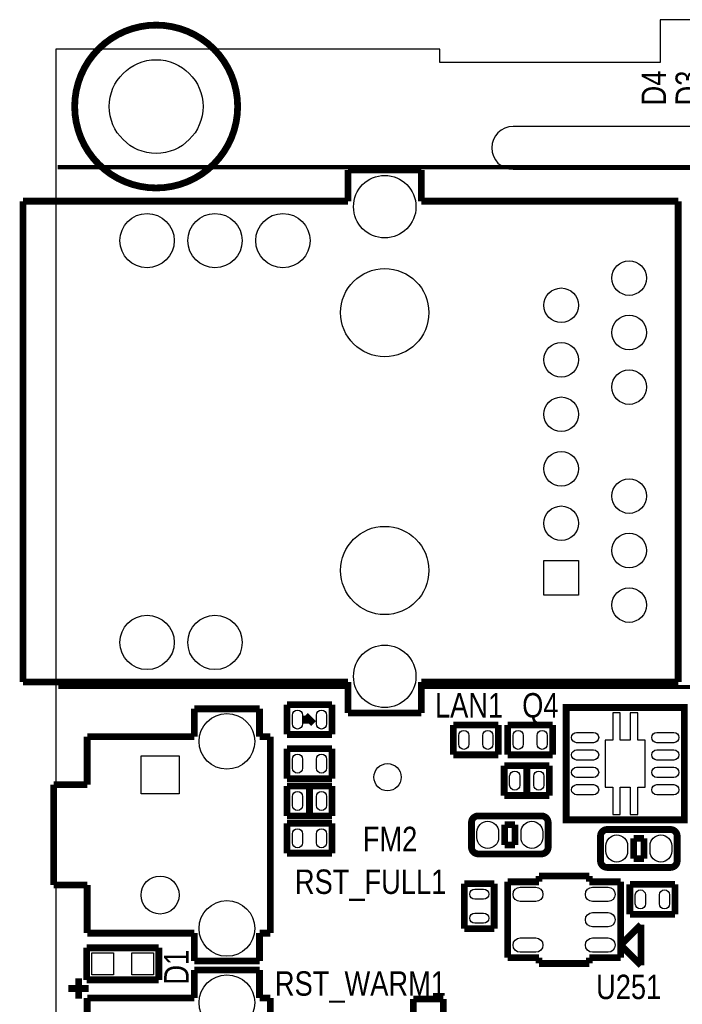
# Model space of a CAD drawing. Extents: x -1 to 181, y -28 to 74.
# Tile 4 of 20: x -1 to 23, y 37 to 74. Entities that reach past the tile are written whole.
import ezdxf
from ezdxf.enums import TextEntityAlignment as Align

# ---------------------------------------------------------------- set-up
doc = ezdxf.new("R2010")
doc.units = 0
doc.layers.add('DXF_TOP', color=7, linetype='CONTINUOUS')

msp = doc.modelspace()

# ---------------------------------------------------------------- linework, layer by layer
at = {"layer": 'DXF_TOP'}
for points in [[(0.040386, 5.266182), (6.040374, 5.266182), (6.040374, 1.066292), (13.640308, 1.066292), (13.640308, 0.066294), (167.140382, 0.066294), (167.140382, 3.316224, -0.414214), (168.14038, 4.316222), (179.83327, 4.316222, 0.199006), (180.186838, 4.46278), (180.493924, 4.769866, 0.198726), (180.640228, 5.123434), (180.640228, 68.509134, 0.198726), (180.493924, 68.862702), (180.186838, 69.169788, 0.199006), (179.83327, 69.316346), (168.14038, 69.316346, -0.414214), (167.140382, 70.316344), (167.140382, 73.566274), (22.64029, 73.566274), (22.64029, 71.966328), (14.400276, 71.966328), (14.400276, 72.4662), (0.040386, 72.4662)], [(26.14041, 67.966336, 1), (26.14041, 69.566282), (17.140428, 69.566282, 1), (17.140428, 67.966336)], [(8.884412, 47.2059), (8.884412, 47.5361, -1), (9.265412, 47.5361), (9.265412, 47.2059, -1)], [(9.784588, 47.2059), (9.784588, 47.5361, -1), (10.165588, 47.5361), (10.165588, 47.2059, -1)], [(15.107412, 46.4439), (15.107412, 46.7741, -1), (15.488412, 46.7741), (15.488412, 46.4439, -1)], [(16.007588, 46.4439), (16.007588, 46.7741, -1), (16.388588, 46.7741), (16.388588, 46.4439, -1)], [(17.520412, 46.7741), (17.520412, 46.4439, -1), (17.139412, 46.4439), (17.139412, 46.7741, -1)], [(18.420588, 46.7741), (18.420588, 46.4439, -1), (18.039588, 46.4439), (18.039588, 46.7741, -1)], [(19.518376, 46.885606), (20.153376, 46.885606, -1), (20.153376, 46.504606), (19.518376, 46.504606, -1)], [(22.518624, 46.885606), (23.153624, 46.885606, -1), (23.153624, 46.504606), (22.518624, 46.504606, -1)], [(9.265412, 45.8851), (9.265412, 45.5549, -1), (8.884412, 45.5549), (8.884412, 45.8851, -1)], [(10.165588, 45.8851), (10.165588, 45.5549, -1), (9.784588, 45.5549), (9.784588, 45.8851, -1)], [(19.518376, 46.23562), (20.153376, 46.23562, -1), (20.153376, 45.85462), (19.518376, 45.85462, -1)], [(22.518624, 46.23562), (23.153624, 46.23562, -1), (23.153624, 45.85462), (22.518624, 45.85462, -1)], [(17.012412, 44.9199), (17.012412, 45.2501, -1), (17.393412, 45.2501), (17.393412, 44.9199, -1)], [(17.912588, 44.9199), (17.912588, 45.2501, -1), (18.293588, 45.2501), (18.293588, 44.9199, -1)], [(19.518376, 45.58538), (20.153376, 45.58538, -1), (20.153376, 45.20438), (19.518376, 45.20438, -1)], [(22.518624, 45.58538), (23.153624, 45.58538, -1), (23.153624, 45.20438), (22.518624, 45.20438, -1)], [(8.884412, 44.1579), (8.884412, 44.4881, -1), (9.265412, 44.4881), (9.265412, 44.1579, -1)], [(9.784588, 44.1579), (9.784588, 44.4881, -1), (10.165588, 44.4881), (10.165588, 44.1579, -1)], [(19.518376, 44.935394), (20.153376, 44.935394, -1), (20.153376, 44.554394), (19.518376, 44.554394, -1)], [(22.518624, 44.935394), (23.153624, 44.935394, -1), (23.153624, 44.554394), (22.518624, 44.554394, -1)], [(15.7861, 42.9514), (15.7861, 43.1546, -1), (16.5989, 43.1546), (16.5989, 42.9514, -1)], [(17.4371, 42.9514), (17.4371, 43.1546, -1), (18.2499, 43.1546), (18.2499, 42.9514, -1)], [(8.884412, 42.7609), (8.884412, 43.0911, -1), (9.265412, 43.0911), (9.265412, 42.7609, -1)], [(9.784588, 42.7609), (9.784588, 43.0911, -1), (10.165588, 43.0911), (10.165588, 42.7609, -1)], [(20.6121, 42.4434), (20.6121, 42.6466, -1), (21.4249, 42.6466), (21.4249, 42.4434, -1)], [(22.2631, 42.4434), (22.2631, 42.6466, -1), (23.0759, 42.6466), (23.0759, 42.4434, -1)], [(16.0401, 40.645588), (15.7099, 40.645588, -1), (15.7099, 41.026588), (16.0401, 41.026588, -1)], [(17.405858, 41.09466), (17.990058, 41.09466, -1), (17.990058, 40.56126), (17.405858, 40.56126, -1)], [(20.109942, 41.09466), (20.694142, 41.09466, -1), (20.694142, 40.56126), (20.109942, 40.56126, -1)], [(21.711412, 40.4749), (21.711412, 40.8051, -1), (22.092412, 40.8051), (22.092412, 40.4749, -1)], [(22.611588, 40.4749), (22.611588, 40.8051, -1), (22.992588, 40.8051), (22.992588, 40.4749, -1)], [(16.0401, 39.745412), (15.7099, 39.745412, -1), (15.7099, 40.126412), (16.0401, 40.126412, -1)], [(20.109942, 40.1447), (20.694142, 40.1447, -1), (20.694142, 39.6113), (20.109942, 39.6113, -1)], [(17.405858, 39.19474), (17.990058, 39.19474, -1), (17.990058, 38.66134), (17.405858, 38.66134, -1)], [(20.109942, 39.19474), (20.694142, 39.19474, -1), (20.694142, 38.66134), (20.109942, 38.66134, -1)]]:
    msp.add_lwpolyline(points, format="xyb", close=True, dxfattribs=at)
at = {"layer": 'DXF_TOP', "const_width": 0.254}
for points in [[(6.838188, 70.31609, 1), (0.742188, 70.31609, 1)], [(15.5829, 43.5102), (15.5829, 42.5958, 0.414214), (15.8369, 42.3418), (18.1991, 42.3418, 0.414214), (18.4531, 42.5958), (18.4531, 43.5102, 0.414214), (18.1991, 43.7642), (15.8369, 43.7642, 0.414214), (15.5829, 43.5102)], [(20.4089, 43.0022), (20.4089, 42.0878, 0.414214), (20.6629, 41.8338), (23.0251, 41.8338, 0.414214), (23.2791, 42.0878), (23.2791, 43.0022, 0.414214), (23.0251, 43.2562), (20.6629, 43.2562, 0.414214), (20.4089, 43.0022)]]:
    msp.add_lwpolyline(points, format="xyb", close=True, dxfattribs=at)
at = {"layer": 'DXF_TOP'}
for points, const_width in [([(27.1526, 71.8566), (27.1526, 68.0466), (0.1016, 68.0466)], 0.1524), ([(10.968736, 67.937634), (13.711936, 67.937634)], 0.254), ([(10.968736, 66.773044), (10.968736, 67.937634)], 0.254), ([(13.711936, 67.937634), (13.711936, 66.773044)], 0.254), ([(-1.186688, 48.779176), (-1.186688, 66.773044)], 0.254), ([(-1.186688, 66.773044), (10.968736, 66.773044)], 0.254), ([(13.711936, 66.773044), (23.317454, 66.773044)], 0.254), ([(23.317454, 66.773044), (23.317454, 48.779176)], 0.254), ([(10.968736, 48.779176), (-1.186688, 48.779176)], 0.254), ([(10.922, 48.5902), (0.127, 48.5902)], 0.1524), ([(10.968736, 47.614586), (10.968736, 48.779176)], 0.254), ([(13.711936, 48.779176), (13.711936, 47.614586)], 0.254), ([(23.317454, 48.779176), (13.711936, 48.779176)], 0.254), ([(27.94, 48.5902), (13.716, 48.5902)], 0.1524), ([(8.681212, 47.9298), (10.368788, 47.9298)], 0.254), ([(8.681212, 46.8122), (8.681212, 47.9298)], 0.254), ([(10.368788, 47.9298), (10.368788, 46.8122)], 0.254), ([(5.217922, 47.77232), (7.656322, 47.77232)], 0.254), ([(5.217922, 46.729904), (5.217922, 47.77232)], 0.254), ([(7.656322, 47.77232), (7.656322, 46.729904)], 0.254), ([(9.675114, 47.220886), (9.374886, 47.521114)], 0.254), ([(9.374886, 47.521114), (9.374886, 47.220886)], 0.254), ([(13.711936, 47.614586), (10.968736, 47.614586)], 0.254), ([(14.904212, 46.0502), (14.904212, 47.1678)], 0.254), ([(14.904212, 47.1678), (16.591788, 47.1678)], 0.254), ([(16.591788, 47.1678), (16.591788, 46.0502)], 0.254), ([(16.936212, 47.1678), (18.623788, 47.1678)], 0.254), ([(16.936212, 46.0502), (16.936212, 47.1678)], 0.254), ([(18.623788, 47.1678), (18.623788, 46.0502)], 0.254), ([(1.210056, 46.729904), (5.217922, 46.729904)], 0.254), ([(1.210056, 44.93006), (1.210056, 46.729904)], 0.254), ([(7.656322, 46.729904), (8.063992, 46.729904)], 0.254), ([(8.063992, 46.729904), (8.063992, 39.376096)], 0.254), ([(10.368788, 46.8122), (8.681212, 46.8122)], 0.254), ([(8.681212, 46.2788), (10.368788, 46.2788)], 0.254), ([(8.681212, 45.1612), (8.681212, 46.2788)], 0.254), ([(10.368788, 46.2788), (10.368788, 45.1612)], 0.254), ([(16.591788, 46.0502), (14.904212, 46.0502)], 0.254), ([(18.623788, 46.0502), (16.936212, 46.0502)], 0.254), ([(16.809212, 44.5262), (16.809212, 45.6438)], 0.254), ([(16.809212, 45.6438), (18.496788, 45.6438)], 0.254), ([(17.653, 45.6438), (17.653, 44.5262)], 0.254), ([(18.496788, 45.6438), (18.496788, 44.5262)], 0.254), ([(-0.039878, 41.17594), (-0.039878, 44.93006)], 0.254), ([(-0.039878, 44.93006), (1.210056, 44.93006)], 0.254), ([(10.368788, 45.1612), (8.681212, 45.1612)], 0.254), ([(8.681212, 43.7642), (8.681212, 44.8818)], 0.254), ([(8.681212, 44.8818), (10.368788, 44.8818)], 0.254), ([(9.525, 44.8818), (9.525, 43.7642)], 0.254), ([(10.368788, 44.8818), (10.368788, 43.7642)], 0.254), ([(18.496788, 44.5262), (16.809212, 44.5262)], 0.254), ([(10.368788, 43.7642), (8.681212, 43.7642)], 0.254), ([(8.681212, 43.4848), (10.368788, 43.4848)], 0.254), ([(8.681212, 42.3672), (8.681212, 43.4848)], 0.254), ([(10.368788, 43.4848), (10.368788, 42.3672)], 0.254), ([(16.8275, 43.434), (17.2085, 43.434)], 0.254), ([(16.8275, 42.672), (16.8275, 43.434)], 0.254), ([(17.2085, 43.434), (17.2085, 42.672)], 0.254), ([(17.2085, 42.672), (16.8275, 42.672)], 0.254), ([(21.6535, 42.926), (22.0345, 42.926)], 0.254), ([(21.6535, 42.164), (21.6535, 42.926)], 0.254), ([(22.0345, 42.926), (22.0345, 42.164)], 0.254), ([(10.368788, 42.3672), (8.681212, 42.3672)], 0.254), ([(22.0345, 42.164), (21.6535, 42.164)], 0.254), ([(1.210056, 41.17594), (-0.039878, 41.17594)], 0.254), ([(1.210056, 39.376096), (1.210056, 41.17594)], 0.254), ([(15.3162, 39.542212), (15.3162, 41.229788)], 0.254), ([(15.3162, 41.229788), (16.4338, 41.229788)], 0.254), ([(16.4338, 41.229788), (16.4338, 39.542212)], 0.254), ([(16.935958, 41.29786), (18.110454, 41.29786)], 0.254), ([(16.935958, 38.45814), (16.935958, 41.29786)], 0.254), ([(18.110454, 41.51503), (19.989546, 41.51503)], 0.254), ([(18.110454, 41.29786), (18.110454, 41.51503)], 0.254), ([(19.989546, 41.51503), (19.989546, 41.29786)], 0.254), ([(19.989546, 41.29786), (21.164042, 41.29786)], 0.254), ([(21.164042, 41.29786), (21.164042, 38.45814)], 0.254), ([(21.508212, 41.1988), (23.195788, 41.1988)], 0.254), ([(21.508212, 40.0812), (21.508212, 41.1988)], 0.254), ([(23.195788, 41.1988), (23.195788, 40.0812)], 0.254), ([(23.195788, 40.0812), (21.508212, 40.0812)], 0.254), ([(21.926042, 39.69004), (21.164042, 38.92804)], 0.254), ([(21.926042, 38.16604), (21.926042, 39.69004)], 0.254), ([(5.217922, 39.376096), (1.210056, 39.376096)], 0.254), ([(5.217922, 38.33368), (5.217922, 39.376096)], 0.254), ([(7.656322, 39.376096), (7.656322, 38.33368)], 0.254), ([(8.063992, 39.376096), (7.656322, 39.376096)], 0.254), ([(16.4338, 39.542212), (15.3162, 39.542212)], 0.254), ([(1.18999, 38.826948), (1.18999, 37.627052)], 0.254), ([(3.89001, 38.826948), (1.18999, 38.826948)], 0.254), ([(3.89001, 37.627052), (3.89001, 38.826948)], 0.254), ([(21.164042, 38.92804), (21.926042, 38.16604)], 0.254), ([(7.656322, 38.33368), (5.217922, 38.33368)], 0.254), ([(18.110454, 38.45814), (16.935958, 38.45814)], 0.254), ([(18.110454, 38.24097), (18.110454, 38.45814)], 0.254), ([(19.989546, 38.24097), (18.110454, 38.24097)], 0.254), ([(19.989546, 38.45814), (19.989546, 38.24097)], 0.254), ([(21.164042, 38.45814), (19.989546, 38.45814)], 0.254), ([(5.217922, 37.99332), (7.656322, 37.99332)], 0.254), ([(5.217922, 36.950904), (5.217922, 37.99332)], 0.254), ([(7.656322, 37.99332), (7.656322, 36.950904)], 0.254), ([(0.889, 36.921948), (0.889, 37.683948)], 0.254), ([(1.18999, 37.627052), (3.89001, 37.627052)], 0.254), ([(1.27, 37.302948), (0.508, 37.302948)], 0.254), ([(1.210056, 36.950904), (5.217922, 36.950904)], 0.254), ([(1.210056, 35.15106), (1.210056, 36.950904)], 0.254), ([(7.656322, 36.950904), (8.063992, 36.950904)], 0.254), ([(8.063992, 36.950904), (8.063992, 29.597096)], 0.254), ([(13.4112, 36.911788), (14.5288, 36.911788)], 0.254), ([(13.4112, 35.224212), (13.4112, 36.911788)], 0.254), ([(14.5288, 36.911788), (14.5288, 35.224212)], 0.254)]:
    msp.add_lwpolyline(points, dxfattribs=dict(at, const_width=const_width))
for points in [[(18.292572, 53.323744), (19.587972, 53.323744), (19.587972, 52.028344), (18.292572, 52.028344)], [(21.801074, 43.82008), (21.801074, 44.84497), (22.086062, 44.84497), (22.086062, 46.59503), (21.801074, 46.59503), (21.801074, 47.61992), (21.520912, 47.61992), (21.520912, 46.59503), (21.151088, 46.59503), (21.151088, 47.61992), (20.870926, 47.61992), (20.870926, 46.59503), (20.585938, 46.59503), (20.585938, 44.84497), (20.870926, 44.84497), (20.870926, 43.82008), (21.151088, 43.82008), (21.151088, 44.84497), (21.520912, 44.84497), (21.520912, 43.82008)], [(3.2258, 46.014132), (4.6482, 46.014132), (4.6482, 44.591732), (3.2258, 44.591732)], [(1.383538, 37.8206), (1.383538, 38.6334), (2.196338, 38.6334), (2.196338, 37.8206)], [(2.883662, 37.8206), (2.883662, 38.6334), (3.696462, 38.6334), (3.696462, 37.8206)]]:
    msp.add_lwpolyline(points, close=True, dxfattribs=at)
at = {"layer": 'DXF_TOP', "const_width": 0.254}
msp.add_lwpolyline([(23.547324, 43.61688), (23.547324, 47.56912), (23.547324, 47.82312), (19.378676, 47.82312), (19.124676, 47.82312), (19.124676, 43.87088), (19.124676, 43.61688)], close=True, dxfattribs=at)
at = {"layer": 'DXF_TOP'}
for centre, radius in [((3.790188, 70.31609), 1.7526), ((12.340336, 66.566034), 1.1684), ((3.450336, 65.296034), 1.016), ((5.990336, 65.296034), 1.016), ((8.530336, 65.296034), 1.016), ((21.480272, 63.895986), 0.6477), ((12.340336, 62.601094), 1.651), ((18.940272, 62.876176), 0.6477), ((21.480272, 61.856112), 0.6477), ((18.940272, 60.836048), 0.6477), ((21.480272, 59.815984), 0.6477), ((18.940272, 58.796174), 0.6477), ((18.940272, 56.756046), 0.6477), ((21.480272, 55.736236), 0.6477), ((18.940272, 54.716172), 0.6477), ((12.340336, 52.951126), 1.651), ((21.480272, 53.696108), 0.6477), ((21.480272, 51.656234), 0.6477), ((3.450336, 50.256186), 1.016), ((5.990336, 50.256186), 1.016), ((12.340336, 48.986186), 1.1684), ((6.437122, 46.55312), 1.0414), ((12.446, 45.212), 0.508), ((3.937, 40.803068), 0.7112), ((6.437122, 39.55288), 1.0414), ((6.437122, 36.77412), 1.0414)]:
    msp.add_circle(centre, radius, dxfattribs=at)

# ---------------------------------------------------------------- texts
at = {"layer": 'DXF_TOP', "width": 0.833333}
for s, p in [('D4', (22.86, 70.358)), ('D3', (24.13, 70.358))]:
    msp.add_text(s, height=0.9144, rotation=90, dxfattribs=at).set_placement(p)
for s, p in [('LAN1', (15.494, 47.4472)), ('Q4', (18.161, 47.4472)), ('RST_FULL1', (11.811, 40.8432)), ('RST_WARM1', (11.43, 37.0332)), ('U251', (21.463, 36.9062))]:
    msp.add_text(s, height=0.9144, dxfattribs=at).set_placement(p, align=Align.CENTER)
msp.add_text('FM2', height=0.9144, dxfattribs=at).set_placement((11.5189, 42.4434))
msp.add_text('D1', height=0.9144, rotation=90, dxfattribs=at).set_placement((5.0038, 38.1), align=Align.CENTER)

doc.saveas('drawing.dxf')
